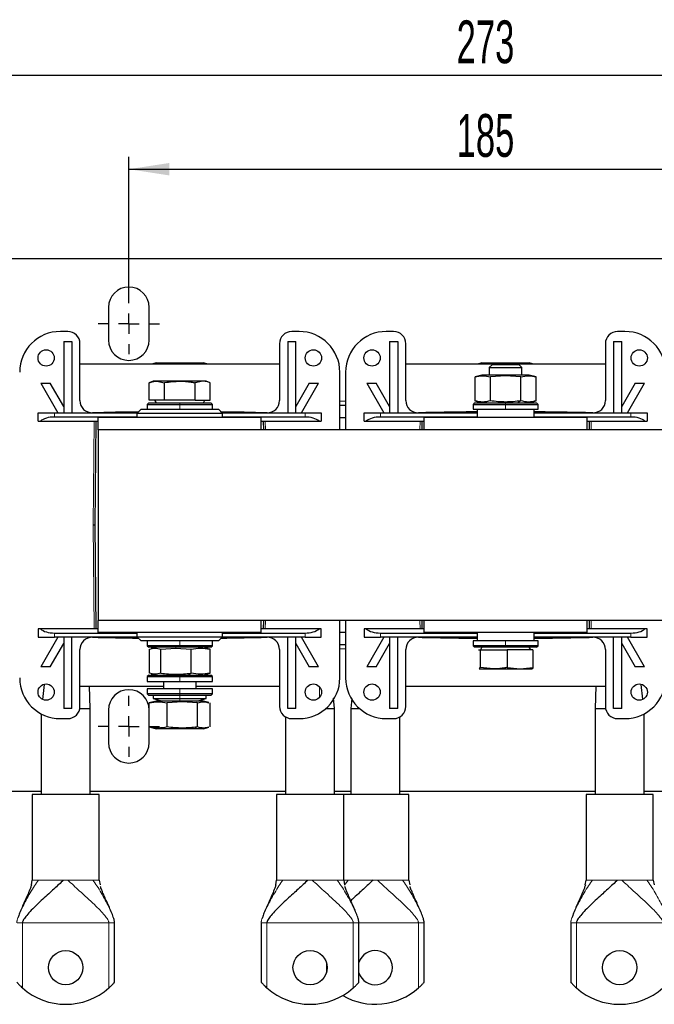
# Model space of a CAD drawing. Header units: millimetres. Extents: x 5 to 418, y 2 to 292.
# Tile 3 of 20: x 58 to 110, y 84 to 164. Entities that reach past the tile are written whole.
import ezdxf

# ---------------------------------------------------------------- set-up
doc = ezdxf.new("R2010")
doc.units = ezdxf.units.MM
doc.layers.add('SLD-0', color=7, linetype='Continuous')
doc.styles.add('SLDTEXTSTYLE0', font='TXT', dxfattribs={"width": 0.605})
doc.dimstyles.new('SLDDIMSTYLE0', dxfattribs={"dimtxt": 3.5, "dimasz": 3.302, "dimexe": 0, "dimexo": 0.0625, "dimgap": 0.875, "dimtad": 1, "dimlfac": 3, "dimrnd": 1e-09, "dimzin": 12, "dimdsep": 46, "dimtxsty": 'SLDTEXTSTYLE0', "dimsah": 1, "dimcen": 0.09, "dimadec": 0, "dimazin": 3, "dimtfac": 1, "dimtofl": 0, "dimtmove": 0, "dimatfit": 3, "dimfxl": 1, "dimfrac": 2, "dimtolj": 1, "dimtzin": 12, "dimarcsym": 0})

# ---------------------------------------------------------------- blocks, each defined once
blk = doc.blocks.new('_D_5')
at = {"layer": 'SLD-0'}
for p, q in [((66.993, 141.719), (66.993, 152.855)), ((128.66, 141.719), (128.66, 152.855)), ((66.993, 151.855), (128.66, 151.855))]:
    blk.add_line(p, q, dxfattribs=at)
for points in [[(66.993, 151.855), (70.295, 151.347), (70.295, 152.363)], [(128.66, 151.855), (125.358, 152.363), (125.358, 151.347)]]:
    blk.add_solid(points, dxfattribs=at)
at = {"layer": 'SLD-0', "insert": (93.816, 156.367), "char_height": 3.5, "attachment_point": 1, "style": 'SLDTEXTSTYLE0'}
blk.add_mtext('185', dxfattribs=at)
blk = doc.blocks.new('_D_6')
at = {"layer": 'SLD-0'}
for p, q in [((52.327, 141.719), (52.327, 160.511)), ((143.327, 140.552), (143.327, 160.511)), ((143.327, 159.511), (52.327, 159.511))]:
    blk.add_line(p, q, dxfattribs=at)
for points in [[(52.327, 159.511), (55.629, 159.003), (55.629, 160.019)], [(143.327, 159.511), (140.025, 160.019), (140.025, 159.003)]]:
    blk.add_solid(points, dxfattribs=at)
at = {"layer": 'SLD-0', "insert": (93.816, 164.023), "char_height": 3.5, "attachment_point": 1, "style": 'SLDTEXTSTYLE0'}
blk.add_mtext('273', dxfattribs=at)
blk = doc.blocks.new('SW_CENTERMARKSYMBOL_1')
at = {"layer": 'SLD-0', "color": 0}
for p, q in [((0, 1.667), (0, 2.5)), ((0, 0), (0, 0.833)), ((-1.667, 0), (-2.5, 0)), ((0, 0), (-0.833, 0)), ((0, 0), (0, -0.833)), ((0, 0), (0.833, 0)), ((1.667, 0), (2.5, 0)), ((0, -1.667), (0, -2.5))]:
    blk.add_line(p, q, dxfattribs=at)
blk = doc.blocks.new('SW_CENTERMARKSYMBOL_4')
at = {"layer": 'SLD-0', "color": 0}
for p, q in [((0, 1.667), (0, 2.5)), ((0, 0), (0, 0.833)), ((-1.667, 0), (-2.5, 0)), ((0, 0), (-0.833, 0)), ((0, 0), (0, -0.833)), ((0, 0), (0.833, 0)), ((1.667, 0), (2.5, 0)), ((0, -1.667), (0, -2.5))]:
    blk.add_line(p, q, dxfattribs=at)

msp = doc.modelspace()

# ---------------------------------------------------------------- linework, layer by layer
at = {"color": 7, "linetype": 'Continuous', "lineweight": 25}
for p, q in [((49.3266, 144.5518), (146.3266, 144.5518)), ((65.3266, 140.5518), (65.3266, 137.8852)), ((68.66, 137.8852), (68.66, 140.5518)), ((61.9933, 138.5852), (61.3933, 138.5852)), ((80.9266, 138.5852), (80.3266, 138.5852)), ((88.66, 138.5852), (88.06, 138.5852)), ((107.5933, 138.5852), (106.9933, 138.5852)), ((61.66, 137.7518), (62.3266, 137.7518)), ((61.66, 137.7518), (61.66, 131.9185)), ((62.3266, 137.7518), (62.3266, 131.9185)), ((79.9933, 137.7518), (79.9933, 131.9185)), ((79.9933, 137.7518), (80.66, 137.7518)), ((80.66, 131.9185), (80.66, 137.7518)), ((88.3266, 137.7518), (88.9933, 137.7518)), ((88.3266, 137.7518), (88.3266, 131.9185)), ((88.9933, 137.7518), (88.9933, 131.9185)), ((106.66, 137.7518), (106.66, 131.9185)), ((106.66, 137.7518), (107.3266, 137.7518)), ((107.3266, 131.9185), (107.3266, 137.7518)), ((62.9933, 132.9296), (62.9933, 137.5852)), ((79.3266, 137.5852), (79.3266, 132.9296)), ((89.66, 132.9296), (89.66, 137.5852)), ((105.9933, 137.5852), (105.9933, 132.9296)), ((63.0766, 135.9185), (62.9933, 135.9175)), ((79.2433, 135.9185), (63.0766, 135.9185)), ((69.2266, 136.0185), (68.8534, 135.9185)), ((69.2266, 136.0185), (70.1933, 136.0185)), ((70.1933, 136.0185), (71.16, 136.0185)), ((71.16, 136.0185), (73.0933, 136.0185)), ((73.4665, 135.9185), (73.0933, 136.0185)), ((79.3266, 135.9175), (79.2433, 135.9185)), ((89.7433, 135.9185), (89.66, 135.9175)), ((105.91, 135.9185), (89.7433, 135.9185)), ((95.8933, 136.0185), (95.5201, 135.9185)), ((95.8933, 136.0185), (96.86, 136.0185)), ((96.749, 135.8852), (96.4933, 135.6295)), ((96.4933, 135.6295), (96.4933, 135.0185)), ((96.4933, 135.6295), (99.16, 135.6295)), ((96.749, 135.8852), (98.9043, 135.8852)), ((96.86, 136.0185), (97.8266, 136.0185)), ((97.8266, 136.0185), (99.76, 136.0185)), ((99.16, 135.6295), (98.9043, 135.8852)), ((99.16, 135.0185), (99.16, 135.6295)), ((100.1332, 135.9185), (99.76, 136.0185)), ((105.9933, 135.9175), (105.91, 135.9185)), ((68.9933, 134.5185), (68.6581, 134.3965)), ((69.2836, 134.5185), (68.9933, 134.5185)), ((69.2836, 134.5185), (69.909, 134.3965)), ((71.16, 134.5185), (69.2836, 134.5185)), ((73.0364, 134.5185), (71.16, 134.5185)), ((73.0364, 134.5185), (72.4109, 134.3965)), ((73.3266, 134.5185), (73.0364, 134.5185)), ((73.6618, 134.3965), (73.3266, 134.5185)), ((84.26, 130.5518), (84.26, 135.2518)), ((84.7266, 135.2518), (84.7266, 130.5518)), ((95.8933, 135.0185), (95.3223, 134.8655)), ((95.3248, 132.9042), (95.3248, 134.8662)), ((97.8266, 135.0185), (95.8933, 135.0185)), ((97.8266, 134.956), (96.5757, 134.8662)), ((96.5757, 132.9042), (96.5757, 134.8662)), ((99.76, 135.0185), (97.8266, 135.0185)), ((99.0776, 134.8662), (97.8266, 134.956)), ((99.0776, 132.9042), (99.0776, 134.8662)), ((100.3309, 134.8655), (99.76, 135.0185)), ((100.3285, 132.9042), (100.3285, 134.8662)), ((59.7933, 134.3434), (61.1933, 131.9185)), ((59.7933, 134.3434), (60.5631, 134.3434)), ((61.66, 132.4436), (60.5631, 134.3434)), ((68.6581, 132.9518), (68.6581, 134.3965)), ((69.909, 132.9518), (69.909, 134.3965)), ((72.4109, 132.9518), (72.4109, 134.3965)), ((73.6618, 132.9518), (73.6618, 134.3965)), ((81.7568, 134.3434), (80.66, 132.4436)), ((81.1266, 131.9185), (82.5266, 134.3434)), ((81.7568, 134.3434), (82.5266, 134.3434)), ((86.46, 134.3434), (87.86, 131.9185)), ((86.46, 134.3434), (87.2298, 134.3434)), ((88.3266, 132.4436), (87.2298, 134.3434)), ((108.4235, 134.3434), (107.3266, 132.4436)), ((107.7933, 131.9185), (109.1933, 134.3434)), ((108.4235, 134.3434), (109.1933, 134.3434)), ((69.909, 132.9518), (68.6581, 132.9518)), ((69.1062, 132.9518), (69.2216, 132.7518)), ((72.4109, 132.9518), (69.909, 132.9518)), ((72.4109, 132.9518), (73.6618, 132.9518)), ((73.0983, 132.7518), (73.2138, 132.9518)), ((95.3156, 132.9066), (95.8933, 132.7518)), ((99.76, 132.7518), (100.3376, 132.9066)), ((67.9933, 132.2185), (67.66, 131.8852)), ((67.9933, 132.2185), (74.3266, 132.2185)), ((68.6266, 132.7518), (68.4933, 132.6185)), ((68.4933, 132.6185), (68.4933, 132.2185)), ((68.4933, 132.6185), (71.16, 132.6185)), ((68.6266, 132.7518), (71.16, 132.7518)), ((71.16, 132.7518), (73.6933, 132.7518)), ((71.16, 132.6185), (73.8266, 132.6185)), ((73.8266, 132.6185), (73.6933, 132.7518)), ((73.8266, 132.2185), (73.8266, 132.6185)), ((74.66, 131.8852), (74.3266, 132.2185)), ((84.26, 132.5518), (84.7266, 132.5518)), ((95.2933, 132.7518), (95.16, 132.6185)), ((95.16, 132.6185), (95.16, 132.2185)), ((95.16, 132.6185), (97.8266, 132.6185)), ((95.16, 132.2185), (97.8266, 132.2185)), ((95.2933, 132.7518), (97.8266, 132.7518)), ((95.4933, 132.2185), (95.4933, 131.5518)), ((97.8266, 132.7518), (100.36, 132.7518)), ((97.8266, 132.6185), (100.4933, 132.6185)), ((97.8266, 132.2185), (100.4933, 132.2185)), ((100.16, 131.5518), (100.16, 132.2185)), ((100.4933, 132.6185), (100.36, 132.7518)), ((100.4933, 132.2185), (100.4933, 132.6185)), ((59.5766, 131.2518), (59.5766, 131.9185)), ((59.5766, 131.9185), (60.91, 131.9185)), ((60.91, 131.9185), (67.6933, 131.9185)), ((67.66, 131.5852), (60.91, 131.5852)), ((64.4933, 130.5518), (64.4933, 131.5518)), ((77.8266, 131.5518), (64.4933, 131.5518)), ((67.66, 131.8852), (67.66, 131.5518)), ((74.66, 131.8852), (67.66, 131.8852)), ((74.6266, 131.9185), (81.41, 131.9185)), ((74.66, 131.5518), (74.66, 131.8852)), ((81.41, 131.5852), (74.66, 131.5852)), ((77.8266, 130.5518), (77.8266, 131.5518)), ((81.41, 131.9185), (82.7433, 131.9185)), ((82.7433, 131.9185), (82.7433, 131.2518)), ((84.26, 131.5518), (84.7266, 131.5518)), ((86.2433, 131.2518), (86.2433, 131.9185)), ((86.2433, 131.9185), (87.5766, 131.9185)), ((87.5766, 131.9185), (95.4933, 131.9185)), ((95.4933, 131.5852), (87.5766, 131.5852)), ((91.16, 130.5518), (91.16, 131.5518)), ((104.4933, 131.5518), (91.16, 131.5518)), ((100.16, 131.9185), (108.0766, 131.9185)), ((108.0766, 131.5852), (100.16, 131.5852)), ((104.4933, 130.5518), (104.4933, 131.5518)), ((108.0766, 131.9185), (109.41, 131.9185)), ((109.41, 131.9185), (109.41, 131.2518)), ((59.5766, 131.2518), (59.7553, 131.2518)), ((59.7553, 131.2518), (64.4933, 131.2518)), ((64.2266, 122.7518), (64.3266, 131.2518)), ((64.4933, 130.5518), (64.4933, 114.9518)), ((131.16, 130.5518), (64.4933, 130.5518)), ((77.8266, 131.2518), (82.5647, 131.2518)), ((77.9933, 131.2518), (78.0015, 130.5518)), ((82.5647, 131.2518), (82.7433, 131.2518)), ((86.2433, 131.2518), (86.4219, 131.2518)), ((86.4219, 131.2518), (91.16, 131.2518)), ((90.9851, 130.5518), (90.9933, 131.2518)), ((104.4933, 131.2518), (109.2313, 131.2518)), ((104.66, 131.2518), (104.6682, 130.5518)), ((109.2313, 131.2518), (109.41, 131.2518)), ((64.2266, 122.7518), (64.06, 122.7518)), ((64.3266, 114.2518), (64.2266, 122.7518)), ((64.4933, 113.9518), (64.4933, 114.9518)), ((131.16, 114.9518), (64.4933, 114.9518)), ((77.8266, 113.9518), (77.8266, 114.9518)), ((78.0015, 114.9518), (77.9933, 114.2518)), ((84.26, 110.2518), (84.26, 114.9518)), ((84.7266, 114.9518), (84.7266, 110.2518)), ((90.9933, 114.2518), (90.9851, 114.9518)), ((91.16, 113.9518), (91.16, 114.9518)), ((104.4933, 113.9518), (104.4933, 114.9518)), ((104.6682, 114.9518), (104.66, 114.2518)), ((59.5766, 114.2518), (59.5766, 113.5852)), ((59.7553, 114.2518), (59.5766, 114.2518)), ((59.5766, 113.5852), (60.91, 113.5852)), ((64.4933, 114.2518), (59.7553, 114.2518)), ((61.1933, 113.5852), (59.7933, 111.1603)), ((60.91, 113.9185), (67.66, 113.9185)), ((67.6933, 113.5852), (60.91, 113.5852)), ((61.66, 113.5852), (61.66, 107.7518)), ((62.3266, 107.7518), (62.3266, 113.5852)), ((77.8266, 113.9518), (64.4933, 113.9518)), ((67.66, 113.9518), (67.66, 113.6185)), ((67.66, 113.6185), (67.9933, 113.2852)), ((67.66, 113.6185), (74.66, 113.6185)), ((74.3266, 113.2852), (74.66, 113.6185)), ((81.41, 113.5852), (74.6266, 113.5852)), ((74.66, 113.6185), (74.66, 113.9518)), ((74.66, 113.9185), (81.41, 113.9185)), ((82.5647, 114.2518), (77.8266, 114.2518)), ((79.9933, 107.7518), (79.9933, 113.5852)), ((80.66, 107.7518), (80.66, 113.5852)), ((82.5266, 111.1603), (81.1266, 113.5852)), ((81.41, 113.5852), (82.7433, 113.5852)), ((82.7433, 114.2518), (82.5647, 114.2518)), ((82.7433, 113.5852), (82.7433, 114.2518)), ((84.7266, 113.9518), (84.26, 113.9518)), ((86.2433, 114.2518), (86.2433, 113.5852)), ((86.4219, 114.2518), (86.2433, 114.2518)), ((86.2433, 113.5852), (87.5766, 113.5852)), ((91.16, 114.2518), (86.4219, 114.2518)), ((87.86, 113.5852), (86.46, 111.1603)), ((87.5766, 113.9185), (95.4933, 113.9185)), ((95.4933, 113.5852), (87.5766, 113.5852)), ((88.3266, 113.5852), (88.3266, 107.7518)), ((88.9933, 107.7518), (88.9933, 113.5852)), ((104.4933, 113.9518), (91.16, 113.9518)), ((95.4933, 113.9518), (95.4933, 113.2852)), ((100.16, 113.2852), (100.16, 113.9518)), ((100.16, 113.9185), (108.0766, 113.9185)), ((108.0766, 113.5852), (100.16, 113.5852)), ((109.2313, 114.2518), (104.4933, 114.2518)), ((106.66, 107.7518), (106.66, 113.5852)), ((107.3266, 107.7518), (107.3266, 113.5852)), ((109.1933, 111.1603), (107.7933, 113.5852)), ((108.0766, 113.5852), (109.41, 113.5852)), ((109.41, 114.2518), (109.2313, 114.2518)), ((109.41, 113.5852), (109.41, 114.2518)), ((60.5631, 111.1603), (61.66, 113.0601)), ((74.3266, 113.2852), (67.9933, 113.2852)), ((68.4933, 113.2852), (68.4933, 112.8852)), ((68.4933, 112.8852), (68.6266, 112.7518)), ((71.16, 112.8852), (68.4933, 112.8852)), ((71.16, 112.7518), (68.6266, 112.7518)), ((69.2266, 112.7518), (68.8243, 112.644)), ((73.8266, 112.8852), (71.16, 112.8852)), ((73.6933, 112.7518), (71.16, 112.7518)), ((73.4957, 112.644), (73.0933, 112.7518)), ((73.6933, 112.7518), (73.8266, 112.8852)), ((73.8266, 112.8852), (73.8266, 113.2852)), ((80.66, 113.0601), (81.7568, 111.1603)), ((84.7266, 112.9518), (84.26, 112.9518)), ((87.2298, 111.1603), (88.3266, 113.0601)), ((95.16, 113.2852), (95.16, 112.8852)), ((97.8266, 113.2852), (95.16, 113.2852)), ((95.16, 112.8852), (95.2933, 112.7518)), ((97.8266, 112.8852), (95.16, 112.8852)), ((97.8266, 112.7518), (95.2933, 112.7518)), ((95.8883, 112.7518), (95.7728, 112.5518)), ((100.4933, 113.2852), (97.8266, 113.2852)), ((100.4933, 112.8852), (97.8266, 112.8852)), ((100.36, 112.7518), (97.8266, 112.7518)), ((99.8804, 112.5518), (99.765, 112.7518)), ((100.36, 112.7518), (100.4933, 112.8852)), ((100.4933, 112.8852), (100.4933, 113.2852)), ((107.3266, 113.0601), (108.4235, 111.1603)), ((62.9933, 107.9185), (62.9933, 112.5741)), ((68.6847, 110.6375), (68.6847, 112.5995)), ((69.6076, 112.5995), (70.8453, 112.6893)), ((69.6076, 110.6375), (69.6076, 112.5995)), ((70.8453, 112.6893), (72.083, 112.5995)), ((72.083, 110.6375), (72.083, 112.5995)), ((73.6353, 112.5995), (73.4913, 112.6275)), ((73.6353, 110.6375), (73.6353, 112.5995)), ((79.3266, 112.5741), (79.3266, 107.9185)), ((89.66, 107.9185), (89.66, 112.5741)), ((95.5947, 112.5518), (95.7317, 112.5518)), ((95.7317, 112.5518), (95.7317, 111.1072)), ((95.7317, 112.5518), (97.9636, 112.5518)), ((97.9636, 112.5518), (97.9636, 111.1072)), ((100.0585, 112.5518), (97.9636, 112.5518)), ((100.0585, 112.5518), (100.0585, 111.1072)), ((105.9933, 112.5741), (105.9933, 107.9185)), ((60.5631, 111.1603), (59.7933, 111.1603)), ((82.5266, 111.1603), (81.7568, 111.1603)), ((87.2298, 111.1603), (86.46, 111.1603)), ((109.1933, 111.1603), (108.4235, 111.1603)), ((68.6266, 110.4852), (68.4933, 110.3518)), ((68.4933, 110.3518), (68.4933, 109.9518)), ((68.4933, 110.3518), (71.16, 110.3518)), ((68.6266, 110.4852), (71.16, 110.4852)), ((68.8243, 110.593), (69.2266, 110.4852)), ((71.16, 110.4852), (73.6933, 110.4852)), ((71.16, 110.3518), (73.8266, 110.3518)), ((73.0933, 110.4852), (73.4957, 110.593)), ((73.4913, 110.6095), (73.6353, 110.6375)), ((73.8266, 110.3518), (73.6933, 110.4852)), ((73.8266, 109.9518), (73.8266, 110.3518)), ((95.6632, 110.9852), (95.6567, 110.9875)), ((95.6567, 110.9864), (95.66, 110.9852)), ((95.6632, 110.9852), (96.8477, 110.9852)), ((96.8477, 110.9852), (95.7317, 111.1072)), ((96.8477, 110.9852), (99.0111, 110.9852)), ((97.9636, 111.1072), (99.0111, 110.9852)), ((99.0111, 110.9852), (100.0585, 111.1072)), ((99.0111, 110.9852), (99.9901, 110.9852)), ((99.9933, 110.9852), (99.9966, 110.9864)), ((60.0728, 109.7217), (59.9196, 108.4958)), ((62.9933, 109.5862), (63.0766, 109.5852)), ((63.0766, 109.5852), (69.8266, 109.5852)), ((63.8267, 107.7518), (63.7642, 109.5852)), ((68.4933, 109.9518), (71.16, 109.9518)), ((69.8266, 109.9518), (69.8266, 109.3518)), ((71.16, 109.9518), (73.8266, 109.9518)), ((72.4933, 109.3518), (72.4933, 109.9518)), ((72.4933, 109.5852), (79.2433, 109.5852)), ((79.2433, 109.5852), (79.3266, 109.5862)), ((89.66, 109.5862), (89.7433, 109.5852)), ((89.7433, 109.5852), (105.91, 109.5852)), ((105.2224, 109.5852), (105.1599, 107.7518)), ((105.91, 109.5852), (105.9933, 109.5862)), ((109.0658, 108.5053), (108.9138, 109.7213)), ((68.4933, 109.3518), (68.4933, 108.9518)), ((71.1535, 109.3518), (68.4933, 109.3518)), ((68.4933, 108.9518), (68.6266, 108.8185)), ((71.1535, 108.9518), (68.4933, 108.9518)), ((71.1538, 108.8185), (68.6266, 108.8185)), ((68.9933, 108.8185), (68.9933, 108.5518)), ((73.8266, 109.3518), (71.1535, 109.3518)), ((73.8266, 108.9518), (71.1535, 108.9518)), ((73.6933, 108.8185), (71.1538, 108.8185)), ((73.3266, 108.5518), (73.3266, 108.8185)), ((73.6933, 108.8185), (73.8266, 108.9518)), ((73.8266, 108.9518), (73.8266, 109.3518)), ((68.7758, 108.2179), (68.669, 108.1995)), ((68.669, 106.2375), (68.669, 108.1995)), ((69.2266, 108.3518), (68.7725, 108.2302)), ((68.9933, 108.5518), (69.76, 108.3518)), ((68.9933, 108.5518), (71.16, 108.5518)), ((71.3401, 108.3518), (69.2266, 108.3518)), ((71.3619, 108.2893), (70.1164, 108.1995)), ((70.1164, 106.2375), (70.1164, 108.1995)), ((71.16, 108.5518), (73.3266, 108.5518)), ((73.0933, 108.3518), (71.3401, 108.3518)), ((72.6074, 108.1995), (71.3619, 108.2893)), ((72.56, 108.3518), (73.3266, 108.5518)), ((72.6074, 106.2375), (72.6074, 108.1995)), ((73.5475, 108.2302), (73.0933, 108.3518)), ((73.6509, 106.2375), (73.6509, 108.1995)), ((83.8267, 107.7518), (83.7519, 108.5924)), ((85.2326, 108.5687), (85.1599, 107.7518)), ((59.8266, 107.3096), (59.8266, 100.7185)), ((62.3266, 107.7518), (61.66, 107.7518)), ((62.9793, 107.7518), (63.8266, 107.7518)), ((63.8266, 100.7185), (63.8266, 107.7518)), ((65.3266, 107.6185), (65.3266, 104.9518)), ((68.66, 104.9518), (68.66, 107.6185)), ((80.66, 107.7518), (79.9933, 107.7518)), ((83.1314, 107.7518), (83.8266, 107.7518)), ((83.8266, 100.7185), (83.8266, 107.7518)), ((85.16, 107.7518), (85.16, 100.7185)), ((85.16, 107.7518), (85.8552, 107.7518)), ((88.9933, 107.7518), (88.3266, 107.7518)), ((105.16, 107.7518), (105.16, 100.7185)), ((105.16, 107.7518), (106.0073, 107.7518)), ((107.3266, 107.7518), (106.66, 107.7518)), ((109.16, 100.7185), (109.16, 107.3096)), ((61.3933, 106.9185), (61.9933, 106.9185)), ((79.8266, 107.0525), (79.8266, 100.7185)), ((80.3266, 106.9185), (80.9266, 106.9185)), ((88.06, 106.9185), (88.66, 106.9185)), ((89.16, 100.7185), (89.16, 107.0525)), ((106.9933, 106.9185), (107.5933, 106.9185)), ((68.669, 106.2375), (68.7758, 106.2191)), ((68.7725, 106.2069), (69.2266, 106.0852)), ((71.3401, 106.0852), (69.2266, 106.0852)), ((72.2785, 106.0852), (71.3401, 106.0852)), ((73.0933, 106.0852), (72.2785, 106.0852)), ((73.0933, 106.0852), (73.5475, 106.2069)), ((59.8266, 100.9518), (49.3266, 100.9518)), ((59.0766, 100.7185), (59.0766, 93.7185)), ((64.5766, 100.7185), (59.0766, 100.7185)), ((79.8266, 100.9518), (63.8266, 100.9518)), ((64.5766, 93.7185), (64.5766, 100.7185)), ((79.0766, 100.7185), (79.0766, 93.7185)), ((84.5766, 100.7185), (79.0766, 100.7185)), ((85.16, 100.9518), (83.8266, 100.9518)), ((84.5766, 93.7185), (84.5766, 100.7185)), ((89.91, 100.7185), (84.5766, 100.7185)), ((105.16, 100.9518), (89.16, 100.9518)), ((89.91, 93.7185), (89.91, 100.7185)), ((104.41, 100.7185), (104.41, 93.7185)), ((109.91, 100.7185), (104.41, 100.7185)), ((113.16, 100.9518), (109.16, 100.9518)), ((109.91, 93.7185), (109.91, 100.7185)), ((59.0154, 93.3121), (59.0766, 93.7185)), ((64.5766, 93.7185), (64.6503, 93.3118)), ((79.0154, 93.3121), (79.0766, 93.7185)), ((84.5766, 93.7185), (84.6503, 93.3118)), ((89.91, 93.7185), (89.9837, 93.3118)), ((104.3488, 93.3121), (104.41, 93.7185)), ((109.91, 93.7185), (109.9837, 93.3118)), ((65.8266, 85.3575), (65.8266, 90.2185)), ((77.8266, 90.2185), (77.8266, 85.3575)), ((85.8266, 85.3575), (85.8266, 90.2185)), ((91.16, 85.3575), (91.16, 90.2185)), ((103.16, 90.2185), (103.16, 85.3575)), ((83.16, 86.9787), (83.16, 86.125))]:
    msp.add_line(p, q, dxfattribs=at)
at = {"color": 7, "linetype": 'Continuous', "lineweight": 18}
for p, q in [((70.1933, 136.0185), (70.0067, 135.9185)), ((96.86, 136.0185), (96.6734, 135.9185)), ((97.8266, 135.0185), (97.8266, 134.956)), ((84.26, 132.8852), (84.7266, 132.8852)), ((98.7933, 132.7518), (99.0776, 132.9042)), ((71.16, 132.7518), (71.16, 132.6185)), ((71.16, 132.2185), (71.16, 132.6185)), ((97.8266, 132.7518), (97.8266, 132.6185)), ((97.8266, 132.2185), (97.8266, 132.6185)), ((60.91, 131.5852), (60.91, 131.9185)), ((81.41, 131.9185), (81.41, 131.5852)), ((87.5766, 131.5852), (87.5766, 131.9185)), ((108.0766, 131.9185), (108.0766, 131.5852)), ((64.06, 122.7518), (64.16, 131.2518)), ((78.16, 131.2518), (78.1682, 130.5518)), ((90.8184, 130.5518), (90.8266, 131.2518)), ((104.8267, 131.2518), (104.8349, 130.5518)), ((64.16, 114.2518), (64.06, 122.7518)), ((78.1682, 114.9518), (78.16, 114.2518)), ((90.8266, 114.2518), (90.8184, 114.9518)), ((104.8349, 114.9518), (104.8267, 114.2518)), ((60.91, 113.9185), (60.91, 113.5852)), ((81.41, 113.9185), (81.41, 113.5852)), ((87.5766, 113.9185), (87.5766, 113.5852)), ((108.0766, 113.9185), (108.0766, 113.5852)), ((70.8792, 112.7518), (70.8453, 112.6893)), ((71.16, 113.2852), (71.16, 112.8852)), ((71.16, 112.7518), (71.16, 112.8852)), ((97.8266, 113.2852), (97.8266, 112.8852)), ((97.8266, 112.7518), (97.8266, 112.8852)), ((84.7266, 112.6185), (84.26, 112.6185)), ((71.16, 110.4852), (71.16, 110.3518)), ((71.16, 109.9518), (71.16, 110.3518)), ((71.8732, 110.4852), (72.083, 110.6375)), ((82.5854, 109.5349), (82.5916, 108.6423)), ((71.1535, 109.3518), (71.1535, 108.9518)), ((71.1538, 108.8185), (71.1535, 108.9518)), ((71.16, 108.5518), (71.16, 108.8185)), ((71.16, 108.3518), (71.16, 108.5518)), ((71.3401, 108.3518), (71.3619, 108.2893)), ((72.2785, 106.0852), (72.6074, 106.2375)), ((59.5104, 93.7185), (59.6018, 93.7185)), ((61.654, 93.7185), (61.9993, 93.7185)), ((64.0514, 93.7185), (64.1429, 93.7185)), ((79.5104, 93.7185), (79.6018, 93.7185)), ((81.654, 93.7185), (81.9993, 93.7185)), ((84.0514, 93.7185), (84.1429, 93.7185)), ((84.5766, 93.7185), (84.8437, 93.7185)), ((84.6518, 93.3036), (84.9352, 93.7185)), ((84.8437, 93.7185), (84.9352, 93.7185)), ((86.9873, 93.7185), (87.3326, 93.7185)), ((89.3848, 93.7185), (89.4762, 93.7185)), ((104.8437, 93.7185), (104.9352, 93.7185)), ((106.9873, 93.7185), (107.3326, 93.7185)), ((109.3848, 93.7185), (109.4762, 93.7185)), ((65.36, 90.2185), (58.2933, 90.2185)), ((58.2933, 84.8902), (58.2933, 90.2185)), ((65.36, 90.2185), (65.36, 84.8902)), ((65.8266, 90.2185), (65.8, 90.2185)), ((77.8532, 90.2185), (77.8266, 90.2185)), ((85.36, 90.2185), (78.2933, 90.2185)), ((78.2933, 84.8902), (78.2933, 90.2185)), ((85.36, 90.2185), (85.36, 84.8902)), ((85.8266, 90.2185), (85.8, 90.2185)), ((90.6933, 90.2185), (85.8266, 90.2185)), ((90.6933, 90.2185), (90.6933, 84.8902)), ((91.16, 90.2185), (91.1334, 90.2185)), ((103.1866, 90.2185), (103.16, 90.2185)), ((110.6933, 90.2185), (103.6266, 90.2185)), ((103.6266, 84.8902), (103.6266, 90.2185))]:
    msp.add_line(p, q, dxfattribs=at)
at = {"color": 7, "linetype": 'Continuous', "lineweight": 25}
for centre, radius in [((60.2266, 136.4185), 0.6667), ((82.0933, 136.4185), 0.6667), ((86.8933, 136.4185), 0.6667), ((108.76, 136.4185), 0.6667), ((60.2266, 109.0852), 0.6667), ((82.0933, 109.0852), 0.6667), ((86.8933, 109.0852), 0.6667), ((108.76, 109.0852), 0.6667), ((61.8266, 86.5518), 1.4), ((81.8266, 86.5518), 1.4), ((107.16, 86.5518), 1.4)]:
    msp.add_circle(centre, radius, dxfattribs=at)
for centre, radius, start, end in [((66.9933, 140.5518), 1.6667, 0, 180), ((61.3933, 135.2518), 3.3333, 90, 180), ((61.9933, 137.5852), 1, 0, 90), ((80.3266, 137.5852), 1, 90, 180), ((80.9266, 135.2518), 3.3333, 0, 90), ((88.06, 135.2518), 3.3333, 90, 180), ((88.66, 137.5852), 1, 0, 90), ((106.9933, 137.5852), 1, 90, 180), ((107.5933, 135.2518), 3.3333, 0, 90), ((66.9933, 137.8852), 1.6667, 180, 0), ((63.9933, 132.9296), 1, 180, 271.421402), ((78.3266, 132.9296), 1, 268.578598, 0), ((90.66, 132.9296), 1, 180, 271.421402), ((104.9933, 132.9296), 1, 268.578598, 0), ((71.16, -155.8948), 287.9133, 90.673958, 91.421402), ((71.16, -155.8948), 287.9133, 88.578598, 89.326042), ((97.8266, -155.8948), 287.9133, 90.464347, 91.421402), ((97.8266, -155.8948), 287.9133, 88.578598, 89.535653), ((63.9933, 112.5741), 1, 88.578598, 180), ((71.16, 401.3985), 287.9133, 268.578598, 269.326042), ((71.16, 401.3985), 287.9133, 270.673958, 271.421402), ((78.3266, 112.5741), 1, 0, 91.421402), ((90.66, 112.5741), 1, 88.578598, 180), ((97.8266, 401.3985), 287.9133, 268.578598, 269.535653), ((97.8266, 401.3985), 287.9133, 270.464347, 271.421402), ((104.9933, 112.5741), 1, 0, 91.421402), ((61.3933, 110.2518), 3.3333, 180, 270), ((80.9266, 110.2518), 3.3333, 270, 0), ((88.06, 110.2518), 3.3333, 180, 270), ((107.5933, 110.2518), 3.3333, 270, 0), ((66.9933, 107.6185), 1.6667, 0, 180), ((61.9933, 107.9185), 1, 270, 0), ((80.3266, 107.9185), 1, 180, 270), ((88.66, 107.9185), 1, 270, 0), ((106.9933, 107.9185), 1, 180, 270), ((66.9933, 104.9518), 1.6667, 180, 0), ((87.16, 86.5518), 1.4, 0, 162.247217), ((87.16, 86.5518), 1.4, 197.752783, 0), ((61.8266, 88.8852), 5.3333, 228.509183, 311.490817), ((81.8266, 88.8852), 5.3333, 228.509183, 311.490817), ((87.16, 88.8852), 5.3333, 240, 311.490817), ((107.16, 88.8852), 5.3333, 228.509183, 311.490817)]:
    msp.add_arc(centre, radius, start, end, dxfattribs=at)
for centre, start_param, end_param in [((60.91, 130.9185), 1.5707963, 2.6179939), ((81.41, 130.9185), 0.5235988, 1.5707963), ((87.5766, 130.9185), 1.5707963, 2.6179939), ((108.0766, 130.9185), 0.5235988, 1.5707963), ((60.91, 114.5852), 3.6651914, 4.712389), ((81.41, 114.5852), 4.712389, 5.7595865), ((87.5766, 114.5852), 3.6651914, 4.712389), ((108.0766, 114.5852), 4.712389, 5.7595865)]:
    msp.add_ellipse(centre, major_axis=(1.3333, 0), ratio=0.5, start_param=start_param, end_param=end_param, dxfattribs=at)
for points, knots in [([(68.6581, 134.3965), (68.7613, 134.431), (68.9684, 134.5002), (69.1783, 134.5124), (69.2836, 134.5185)], [0, 0, 0, 0, 0.49811277, 1, 1, 1, 1]), ([(69.909, 134.3965), (69.922, 134.3989), (70.3343, 134.4736), (70.7538, 134.4964), (71.16, 134.5185)], [0, 0, 0, 0, 0.03148504, 1, 1, 1, 1]), ([(71.16, 134.5185), (71.4767, 134.5048), (71.8964, 134.4867), (72.3095, 134.4143), (72.4109, 134.3965)], [0, 0, 0, 0, 0.7546767, 1, 1, 1, 1]), ([(73.6618, 134.3965), (73.5587, 134.431), (73.3516, 134.5002), (73.1417, 134.5124), (73.0364, 134.5185)], [0, 0, 0, 0, 0.4981128, 1, 1, 1, 1]), ([(95.3248, 134.8662), (95.5333, 134.9111), (95.9503, 135.0009), (96.3672, 134.9111), (96.5757, 134.8662)], [0, 0, 0, 0, 0.4999949, 1, 1, 1, 1]), ([(99.0776, 134.8662), (99.2861, 134.9111), (99.703, 135.0009), (100.12, 134.9111), (100.3285, 134.8662)], [0, 0, 0, 0, 0.4999949, 1, 1, 1, 1]), ([(96.5757, 132.9042), (96.3672, 132.8593), (95.9503, 132.7695), (95.5333, 132.8593), (95.3248, 132.9042)], [0, 0, 0, 0, 0.4999949, 1, 1, 1, 1]), ([(99.0776, 132.9042), (98.6599, 132.8592), (97.8259, 132.7695), (96.992, 132.8593), (96.5757, 132.9042)], [0, 0, 0, 0, 0.5008729, 1, 1, 1, 1]), ([(100.3285, 132.9042), (100.12, 132.8593), (99.703, 132.7695), (99.2861, 132.8593), (99.0776, 132.9042)], [0, 0, 0, 0, 0.4999949, 1, 1, 1, 1]), ([(68.6847, 112.5995), (68.8385, 112.6444), (69.1461, 112.7342), (69.4538, 112.6444), (69.6076, 112.5995)], [0, 0, 0, 0, 0.4999949, 1, 1, 1, 1]), ([(72.083, 112.5995), (72.3417, 112.6444), (72.8591, 112.7342), (73.3766, 112.6444), (73.6353, 112.5995)], [0, 0, 0, 0, 0.4999949, 1, 1, 1, 1]), ([(69.6076, 110.6375), (69.4538, 110.5926), (69.1461, 110.5028), (68.8385, 110.5926), (68.6847, 110.6375)], [0, 0, 0, 0, 0.4999949, 1, 1, 1, 1]), ([(69.6076, 110.6375), (70.0209, 110.5926), (70.846, 110.5028), (71.6711, 110.5927), (72.083, 110.6375)], [0, 0, 0, 0, 0.5008729, 1, 1, 1, 1]), ([(73.6353, 110.6375), (73.3766, 110.5926), (72.8591, 110.5028), (72.3417, 110.5926), (72.083, 110.6375)], [0, 0, 0, 0, 0.4999949, 1, 1, 1, 1]), ([(95.7317, 111.1072), (95.731, 111.1048), (95.7084, 111.0301), (95.6855, 111.0073), (95.6632, 110.9852)], [0, 0, 0, 0, 0.031485, 1, 1, 1, 1]), ([(97.9636, 111.1072), (97.8718, 111.0894), (97.6881, 111.0539), (97.4099, 111.0158), (97.1296, 110.99), (96.9417, 110.9868), (96.8477, 110.9852)], [0, 0, 0, 0, 0.2488583, 0.49808, 0.7487234, 1, 1, 1, 1]), ([(100.0585, 111.1072), (100.0578, 111.1048), (100.0517, 111.0845), (100.04, 111.0503), (100.0235, 111.0138), (100.0068, 110.9898), (99.9956, 110.9867), (99.9901, 110.9852)], [0, 0, 0, 0, 0.03144735, 0.27252418, 0.51394321, 0.75668214, 1, 1, 1, 1]), ([(68.669, 108.1995), (68.9102, 108.2444), (69.3927, 108.3342), (69.8752, 108.2444), (70.1164, 108.1995)], [0, 0, 0, 0, 0.4999949, 1, 1, 1, 1]), ([(72.6074, 108.1995), (72.7813, 108.2461), (73.0936, 108.3298), (73.4058, 108.2523), (73.5442, 108.2179)], [0, 0, 0, 0, 0.5569684, 1, 1, 1, 1]), ([(70.1164, 106.2375), (69.8752, 106.1926), (69.3927, 106.1028), (68.9102, 106.1926), (68.669, 106.2375)], [0, 0, 0, 0, 0.4999949, 1, 1, 1, 1]), ([(72.6074, 106.2375), (72.1915, 106.1926), (71.3611, 106.1028), (70.5308, 106.1927), (70.1164, 106.2375)], [0, 0, 0, 0, 0.5008729, 1, 1, 1, 1]), ([(73.5442, 106.2191), (73.4058, 106.1848), (73.0936, 106.1072), (72.7813, 106.1909), (72.6074, 106.2375)], [0, 0, 0, 0, 0.4430202, 1, 1, 1, 1]), ([(61.654, 93.7185), (61.5237, 93.5951), (61.2385, 93.3249), (60.8355, 92.956), (60.3951, 92.5541), (59.9381, 92.1356), (59.4645, 91.6915), (59.0282, 91.2634), (58.6645, 90.8683), (58.4316, 90.5725), (58.3251, 90.369), (58.2969, 90.2725), (58.2944, 90.235), (58.2933, 90.2185)], [0, 0, 0, 0, 0.0781273, 0.1710083, 0.278026, 0.4166976, 0.5603945, 0.7170593, 0.8519797, 0.9499554, 0.983819, 0.9928589, 1, 1, 1, 1]), ([(81.654, 93.7185), (81.5237, 93.5951), (81.2385, 93.3249), (80.8355, 92.956), (80.3951, 92.5541), (79.9381, 92.1356), (79.4645, 91.6915), (79.0282, 91.2634), (78.6645, 90.8683), (78.4316, 90.5725), (78.3251, 90.369), (78.2969, 90.2725), (78.2944, 90.235), (78.2933, 90.2185)], [0, 0, 0, 0, 0.0781273, 0.1710083, 0.278026, 0.4166976, 0.5603945, 0.7170593, 0.8519797, 0.9499554, 0.983819, 0.9928589, 1, 1, 1, 1]), ([(86.9873, 93.7185), (86.857, 93.5951), (86.5719, 93.3249), (86.1686, 92.9559), (85.7298, 92.5549), (85.3893, 92.2451), (85.198, 92.0648), (85.1556, 92.0248)], [0, 0, 0, 0, 0.1712697, 0.3748823, 0.609485, 0.9134792, 1, 1, 1, 1]), ([(106.9873, 93.7185), (106.857, 93.5951), (106.5719, 93.3249), (106.1689, 92.956), (105.7284, 92.5541), (105.2714, 92.1356), (104.7978, 91.6915), (104.3615, 91.2634), (103.9978, 90.8683), (103.7649, 90.5725), (103.6584, 90.369), (103.6303, 90.2725), (103.6277, 90.235), (103.6266, 90.2185)], [0, 0, 0, 0, 0.0781273, 0.1710083, 0.278026, 0.4166976, 0.5603945, 0.7170593, 0.8519797, 0.9499554, 0.983819, 0.9928589, 1, 1, 1, 1]), ([(59.0229, 93.3131), (58.9953, 93.228), (58.906, 92.9529), (58.7135, 92.5035), (58.4117, 91.8283), (58.1266, 91.2268), (57.9639, 90.7599), (57.921, 90.6368)], [0, 0, 0, 0, 0.07671846, 0.24810046, 0.48904611, 0.86523305, 1, 1, 1, 1]), ([(65.8266, 90.2185), (65.8255, 90.2424), (65.8221, 90.3121), (65.7974, 90.4273), (65.7293, 90.6749), (65.5943, 91.0278), (65.4015, 91.4806), (65.1978, 91.9317), (65.0082, 92.3485), (64.8489, 92.718), (64.739, 92.9849), (64.6869, 93.1435), (64.6733, 93.1848)], [0, 0, 0, 0, 0.0180391, 0.0526733, 0.0964023, 0.2457415, 0.4183193, 0.5893229, 0.7424705, 0.8688912, 0.9658278, 1, 1, 1, 1]), ([(79.0229, 93.3131), (78.9953, 93.228), (78.906, 92.9529), (78.7135, 92.5035), (78.4117, 91.8283), (78.1266, 91.2268), (77.9639, 90.7599), (77.921, 90.6368)], [0, 0, 0, 0, 0.07671846, 0.24810046, 0.48904611, 0.86523305, 1, 1, 1, 1]), ([(85.8266, 90.2185), (85.8255, 90.2424), (85.8221, 90.3121), (85.7974, 90.4273), (85.7293, 90.6749), (85.5943, 91.0278), (85.4015, 91.4806), (85.1978, 91.9317), (85.0082, 92.3485), (84.8489, 92.718), (84.739, 92.9849), (84.6869, 93.1435), (84.6733, 93.1848)], [0, 0, 0, 0, 0.01803905, 0.05267325, 0.09640228, 0.24574146, 0.41831927, 0.58932292, 0.74247054, 0.86889115, 0.96582775, 1, 1, 1, 1]), ([(91.16, 90.2185), (91.1588, 90.2424), (91.1554, 90.3121), (91.1307, 90.4273), (91.0626, 90.6749), (90.9277, 91.0278), (90.7348, 91.4806), (90.5311, 91.9317), (90.3415, 92.3485), (90.1822, 92.718), (90.0724, 92.9849), (90.0202, 93.1435), (90.0067, 93.1848)], [0, 0, 0, 0, 0.0180391, 0.0526733, 0.0964023, 0.2457415, 0.4183193, 0.5893229, 0.7424705, 0.8688912, 0.9658278, 1, 1, 1, 1]), ([(104.3563, 93.3131), (104.3286, 93.228), (104.2393, 92.9529), (104.0469, 92.5035), (103.745, 91.8283), (103.4599, 91.2268), (103.2972, 90.7599), (103.2543, 90.6368)], [0, 0, 0, 0, 0.0767185, 0.2481005, 0.4890461, 0.865233, 1, 1, 1, 1]), ([(57.8266, 85.3575), (57.8298, 85.3539), (57.8361, 85.3467), (57.8879, 85.2888), (57.9848, 85.1845), (58.1272, 85.0406), (58.2416, 84.937), (58.2933, 84.8902)], [0, 0, 0, 0, 0.1367915, 0.272729, 0.4771299, 0.7637069, 1, 1, 1, 1]), ([(65.36, 84.8902), (65.4182, 84.943), (65.5466, 85.0596), (65.6921, 85.2093), (65.7819, 85.3071), (65.8208, 85.3508), (65.8249, 85.3555), (65.8266, 85.3575)], [0, 0, 0, 0, 0.2664894, 0.5877782, 0.7599752, 0.8981673, 1, 1, 1, 1]), ([(77.8266, 85.3575), (77.8298, 85.3539), (77.8361, 85.3467), (77.8879, 85.2888), (77.9848, 85.1845), (78.1272, 85.0406), (78.2416, 84.937), (78.2933, 84.8902)], [0, 0, 0, 0, 0.1367915, 0.272729, 0.4771299, 0.7637069, 1, 1, 1, 1]), ([(85.36, 84.8902), (85.4182, 84.943), (85.5466, 85.0596), (85.6921, 85.2093), (85.7819, 85.3071), (85.8208, 85.3508), (85.8249, 85.3555), (85.8266, 85.3575)], [0, 0, 0, 0, 0.2664894, 0.5877782, 0.7599752, 0.8981673, 1, 1, 1, 1]), ([(90.6933, 84.8902), (90.7515, 84.943), (90.8799, 85.0596), (91.0255, 85.2093), (91.1152, 85.3071), (91.1541, 85.3508), (91.1582, 85.3555), (91.16, 85.3575)], [0, 0, 0, 0, 0.2664894, 0.5877782, 0.7599752, 0.8981673, 1, 1, 1, 1]), ([(103.16, 85.3575), (103.1631, 85.3539), (103.1695, 85.3467), (103.2212, 85.2888), (103.3181, 85.1845), (103.4605, 85.0406), (103.5749, 84.937), (103.6266, 84.8902)], [0, 0, 0, 0, 0.1367915, 0.272729, 0.4771299, 0.7637069, 1, 1, 1, 1])]:
    msp.add_open_spline(points, degree=3, knots=knots, dxfattribs=at)
at = {"color": 7, "linetype": 'Continuous', "lineweight": 18}
for points, knots in [([(57.8266, 90.2185), (57.8275, 90.2385), (57.8293, 90.2834), (57.8407, 90.3515), (57.8678, 90.4751), (57.9504, 90.7364), (58.1059, 91.1126), (58.3293, 91.5839), (58.6019, 92.1075), (58.9158, 92.6613), (59.24, 93.1987), (59.4901, 93.558), (59.6018, 93.7185)], [0, 0, 0, 0, 0.01051, 0.0235537, 0.0394777, 0.0884764, 0.211403, 0.3496326, 0.5029917, 0.689295, 0.8612626, 1, 1, 1, 1]), ([(65.36, 90.2185), (65.3592, 90.2324), (65.3575, 90.263), (65.3464, 90.3077), (65.3194, 90.3859), (65.2164, 90.5795), (64.989, 90.868), (64.6251, 91.2634), (64.1499, 91.7297), (63.5962, 92.2458), (63.0264, 92.7659), (62.4996, 93.2457), (62.1546, 93.5718), (61.9993, 93.7185)], [0, 0, 0, 0, 0.0059709, 0.0132261, 0.0221276, 0.0501338, 0.1481345, 0.2830893, 0.4397941, 0.6222442, 0.7924239, 0.9065862, 1, 1, 1, 1]), ([(65.8266, 90.2185), (65.8258, 90.2385), (65.824, 90.2834), (65.8126, 90.3515), (65.7855, 90.4751), (65.7029, 90.7364), (65.5474, 91.1126), (65.324, 91.5839), (65.0514, 92.1075), (64.7375, 92.6613), (64.4133, 93.1987), (64.1631, 93.558), (64.0514, 93.7185)], [0, 0, 0, 0, 0.01051005, 0.02355371, 0.03947774, 0.08847638, 0.21140296, 0.34963258, 0.50299168, 0.68929503, 0.86126258, 1, 1, 1, 1]), ([(77.8266, 90.2185), (77.8275, 90.2385), (77.8293, 90.2834), (77.8407, 90.3515), (77.8678, 90.4751), (77.9504, 90.7364), (78.1059, 91.1126), (78.3293, 91.5839), (78.6019, 92.1075), (78.9158, 92.6613), (79.24, 93.1987), (79.4901, 93.558), (79.6018, 93.7185)], [0, 0, 0, 0, 0.01051, 0.0235537, 0.0394777, 0.0884764, 0.211403, 0.3496326, 0.5029917, 0.689295, 0.8612626, 1, 1, 1, 1]), ([(85.36, 90.2185), (85.3592, 90.2324), (85.3575, 90.263), (85.3464, 90.3077), (85.3194, 90.3859), (85.2164, 90.5795), (84.989, 90.868), (84.6251, 91.2634), (84.1499, 91.7297), (83.5962, 92.2458), (83.0264, 92.7659), (82.4996, 93.2457), (82.1546, 93.5718), (81.9993, 93.7185)], [0, 0, 0, 0, 0.0059709, 0.0132261, 0.0221276, 0.0501338, 0.1481345, 0.2830893, 0.4397941, 0.6222442, 0.7924239, 0.9065862, 1, 1, 1, 1]), ([(85.8266, 90.2185), (85.8258, 90.2385), (85.824, 90.2834), (85.8126, 90.3515), (85.7855, 90.4751), (85.7029, 90.7364), (85.5474, 91.1126), (85.324, 91.5839), (85.0514, 92.1075), (84.7375, 92.6613), (84.4133, 93.1987), (84.1631, 93.558), (84.0514, 93.7185)], [0, 0, 0, 0, 0.01051, 0.0235537, 0.0394777, 0.0884764, 0.211403, 0.3496326, 0.5029917, 0.689295, 0.8612626, 1, 1, 1, 1]), ([(90.6933, 90.2185), (90.6925, 90.2324), (90.6908, 90.263), (90.6797, 90.3077), (90.6527, 90.3859), (90.5497, 90.5795), (90.3223, 90.868), (89.9584, 91.2634), (89.4832, 91.7297), (88.9296, 92.2458), (88.3597, 92.7659), (87.8329, 93.2457), (87.4879, 93.5718), (87.3326, 93.7185)], [0, 0, 0, 0, 0.00597095, 0.01322611, 0.02212762, 0.05013384, 0.14813453, 0.28308929, 0.43979407, 0.62224424, 0.79242386, 0.9065862, 1, 1, 1, 1]), ([(91.16, 90.2185), (91.1592, 90.2385), (91.1573, 90.2834), (91.146, 90.3515), (91.1188, 90.4751), (91.0362, 90.7364), (90.8807, 91.1126), (90.6573, 91.5839), (90.3847, 92.1075), (90.0708, 92.6613), (89.7466, 93.1987), (89.4965, 93.558), (89.3848, 93.7185)], [0, 0, 0, 0, 0.01051005, 0.02355371, 0.03947774, 0.08847638, 0.21140296, 0.34963258, 0.50299168, 0.68929503, 0.86126258, 1, 1, 1, 1]), ([(103.16, 90.2185), (103.1608, 90.2385), (103.1626, 90.2834), (103.174, 90.3515), (103.2011, 90.4751), (103.2838, 90.7364), (103.4392, 91.1126), (103.6627, 91.5839), (103.9352, 92.1075), (104.2492, 92.6613), (104.5733, 93.1987), (104.8235, 93.558), (104.9352, 93.7185)], [0, 0, 0, 0, 0.01051, 0.0235537, 0.0394777, 0.0884764, 0.211403, 0.3496326, 0.5029917, 0.689295, 0.8612626, 1, 1, 1, 1]), ([(110.6933, 90.2185), (110.6925, 90.2324), (110.6908, 90.263), (110.6797, 90.3077), (110.6527, 90.3859), (110.5497, 90.5795), (110.3223, 90.868), (109.9584, 91.2634), (109.4832, 91.7297), (108.9296, 92.2458), (108.3597, 92.7659), (107.8329, 93.2457), (107.4879, 93.5718), (107.3326, 93.7185)], [0, 0, 0, 0, 0.00597095, 0.01322611, 0.02212762, 0.05013384, 0.14813453, 0.28308929, 0.43979407, 0.62224424, 0.79242386, 0.9065862, 1, 1, 1, 1]), ([(111.16, 90.2185), (111.1592, 90.2385), (111.1573, 90.2834), (111.146, 90.3515), (111.1188, 90.4751), (111.0362, 90.7364), (110.8807, 91.1126), (110.6573, 91.5839), (110.3847, 92.1075), (110.0708, 92.6613), (109.7466, 93.1987), (109.4965, 93.558), (109.3848, 93.7185)], [0, 0, 0, 0, 0.01051, 0.0235537, 0.0394777, 0.0884764, 0.211403, 0.3496326, 0.5029917, 0.689295, 0.8612626, 1, 1, 1, 1])]:
    msp.add_open_spline(points, degree=3, knots=knots, dxfattribs=at)
for points in [[(59.0766, 93.7185), (59.0958, 93.7185), (59.1342, 93.7185), (59.385, 93.7185), (59.5104, 93.7185)], [(59.6018, 93.7185), (59.7307, 93.7185), (59.9885, 93.7185), (60.4925, 93.7185), (61.0525, 93.7185), (61.4535, 93.7185), (61.654, 93.7185)], [(61.9993, 93.7185), (62.1998, 93.7185), (62.6008, 93.7185), (63.1608, 93.7185), (63.6648, 93.7185), (63.9226, 93.7185), (64.0514, 93.7185)], [(64.1429, 93.7185), (64.2683, 93.7185), (64.5191, 93.7185), (64.5575, 93.7185), (64.5766, 93.7185)], [(79.0766, 93.7185), (79.0958, 93.7185), (79.1342, 93.7185), (79.385, 93.7185), (79.5104, 93.7185)], [(79.6018, 93.7185), (79.7307, 93.7185), (79.9885, 93.7185), (80.4925, 93.7185), (81.0525, 93.7185), (81.4535, 93.7185), (81.654, 93.7185)], [(81.9993, 93.7185), (82.1998, 93.7185), (82.6008, 93.7185), (83.1608, 93.7185), (83.6648, 93.7185), (83.9226, 93.7185), (84.0514, 93.7185)], [(84.1429, 93.7185), (84.2683, 93.7185), (84.5191, 93.7185), (84.5575, 93.7185), (84.5766, 93.7185)], [(84.9352, 93.7185), (85.0641, 93.7185), (85.3218, 93.7185), (85.8258, 93.7185), (86.3858, 93.7185), (86.7868, 93.7185), (86.9873, 93.7185)], [(87.3326, 93.7185), (87.5331, 93.7185), (87.9341, 93.7185), (88.4941, 93.7185), (88.9981, 93.7185), (89.2559, 93.7185), (89.3848, 93.7185)], [(89.4762, 93.7185), (89.6016, 93.7185), (89.8524, 93.7185), (89.8908, 93.7185), (89.91, 93.7185)], [(104.41, 93.7185), (104.4292, 93.7185), (104.4675, 93.7185), (104.7183, 93.7185), (104.8437, 93.7185)], [(104.9352, 93.7185), (105.0641, 93.7185), (105.3218, 93.7185), (105.8258, 93.7185), (106.3858, 93.7185), (106.7868, 93.7185), (106.9873, 93.7185)], [(107.3326, 93.7185), (107.5331, 93.7185), (107.9341, 93.7185), (108.4941, 93.7185), (108.9981, 93.7185), (109.2559, 93.7185), (109.3848, 93.7185)], [(109.4762, 93.7185), (109.6016, 93.7185), (109.8524, 93.7185), (109.8908, 93.7185), (109.91, 93.7185)], [(58.2933, 90.2185), (58.2454, 90.2185), (58.1495, 90.2185), (58.02, 90.2185), (57.9132, 90.2185), (57.8732, 90.2185), (57.8532, 90.2185)], [(65.8, 90.2185), (65.7801, 90.2185), (65.7401, 90.2185), (65.6333, 90.2185), (65.5038, 90.2185), (65.4079, 90.2185), (65.36, 90.2185)], [(78.2933, 90.2185), (78.2454, 90.2185), (78.1495, 90.2185), (78.02, 90.2185), (77.9132, 90.2185), (77.8732, 90.2185), (77.8532, 90.2185)], [(85.8, 90.2185), (85.7801, 90.2185), (85.7401, 90.2185), (85.6333, 90.2185), (85.5038, 90.2185), (85.4079, 90.2185), (85.36, 90.2185)], [(91.1334, 90.2185), (91.1134, 90.2185), (91.0734, 90.2185), (90.9666, 90.2185), (90.8371, 90.2185), (90.7412, 90.2185), (90.6933, 90.2185)], [(103.6266, 90.2185), (103.5787, 90.2185), (103.4828, 90.2185), (103.3533, 90.2185), (103.2465, 90.2185), (103.2066, 90.2185), (103.1866, 90.2185)]]:
    msp.add_open_spline(points, degree=3, dxfattribs=at)

# ---------------------------------------------------------------- block references
at = {"layer": 'SLD-0'}
for name, p in [('SW_CENTERMARKSYMBOL_4', (66.9933, 139.2185)), ('SW_CENTERMARKSYMBOL_1', (66.9933, 106.2852))]:
    msp.add_blockref(name, p, dxfattribs=at)

# ---------------------------------------------------------------- dimensions: what is measured, and where the dimension line sits
for base, p1, p2, picture, middle in [((52.3266, 159.5108), (143.3266, 140.5518), (52.3266, 141.7185), '_D_6', (97.8266, 159.5108)), ((128.66, 151.855), (66.9933, 141.7185), (128.66, 141.7185), '_D_5', (97.8266, 151.855))]:
    dim = msp.add_linear_dim(base=base, p1=p1, p2=p2, dimstyle='SLDDIMSTYLE0', dxfattribs=at)
    dim.commit()
    dim.dimension.update_dxf_attribs({"geometry": picture, "text_midpoint": middle, "dimtype": 160})

doc.saveas('drawing.dxf')
